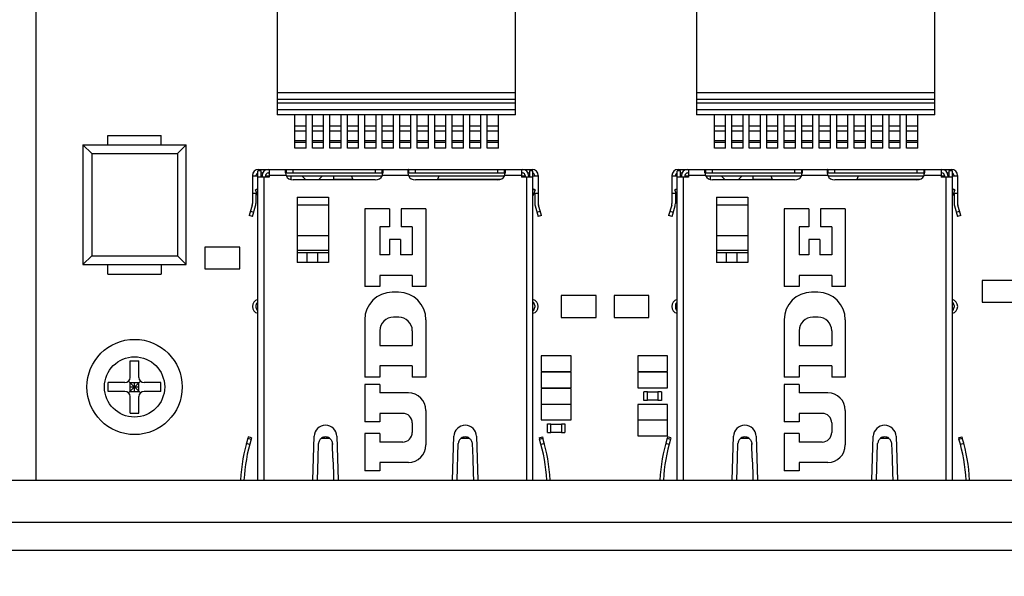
# Model space of a CAD drawing. Header units: millimetres. Extents: x 0 to 559, y 0 to 432.
# Tile 5 of 15: x 233 to 289, y 147 to 179. Entities that reach past the tile are written whole.
import ezdxf
from ezdxf.enums import TextEntityAlignment as Align

# ---------------------------------------------------------------- set-up
doc = ezdxf.new("R2010")
doc.units = ezdxf.units.MM
doc.header["$LTSCALE"] = 30.734
doc.layers.get('0').update_dxf_attribs({"linetype": 'CONTINUOUS'})
doc.layers.add('00_COMPONENTS', color=7, linetype='CONTINUOUS')
doc.layers.add('51__DRAFT_DIMS', color=7, linetype='CONTINUOUS')
doc.styles.get("Standard").update_dxf_attribs({"font": 'simfang.ttf'})
doc.dimstyles.new('DIMSTYLE_2', dxfattribs={"dimtxt": 3, "dimasz": 3, "dimexe": 2.5, "dimexo": 0.5, "dimgap": 0.75, "dimtad": 1, "dimdsep": 46, "dimtxsty": 'STANDARD', "dimblk": '_FILLED', "dimblk1": '_FILLED', "dimblk2": '_FILLED', "dimcen": 0.09, "dimclrt": 3, "dimazin": 2, "dimtp": 0.3, "dimtm": 0.3, "dimtfac": 1, "dimtofl": 0, "dimtmove": 0, "dimatfit": 3, "dimldrblk": '_FILLED', "dimfxl": 1, "dimtolj": 1, "dimarcsym": 0})
doc.dimstyles.new('DIMSTYLE_3', dxfattribs={"dimtxt": 3, "dimasz": 3, "dimexe": 2.5, "dimexo": 0.5, "dimgap": 0.75, "dimtad": 1, "dimdsep": 46, "dimtxsty": 'STANDARD', "dimblk": '_FILLED', "dimblk1": '_FILLED', "dimblk2": '_FILLED', "dimcen": 0.09, "dimclrt": 3, "dimazin": 2, "dimtp": 0.5, "dimtm": 0.5, "dimtfac": 1, "dimtofl": 0, "dimtmove": 0, "dimatfit": 3, "dimldrblk": '_FILLED', "dimfxl": 1, "dimtolj": 1, "dimarcsym": 0})

# ---------------------------------------------------------------- blocks, each defined once
blk = doc.blocks.new('_FILLED')
at = {"color": 0, "linetype": 'BYBLOCK'}
blk.add_solid([(0, 0), (-1, 0.167), (-1, -0.167)], dxfattribs=at)
blk = doc.blocks.new('*D3')
at = {"layer": '51__DRAFT_DIMS', "color": 4}
for p, q in [((289.635, 297.789), (345.729, 297.789)), ((343.229, 297.789), (343.229, 217.299)), ((343.229, 136.809), (343.229, 217.299)), ((198.025, 136.809), (345.729, 136.809))]:
    blk.add_line(p, q, dxfattribs=at)
at = {"layer": '51__DRAFT_DIMS', "color": 4, "xscale": 3, "yscale": 3, "zscale": 3}
for p, rotation in [((343.229, 297.789), 90), ((343.229, 136.809), 270)]:
    blk.add_blockref('_FILLED', p, dxfattribs=dict(at, rotation=rotation))
at = {"layer": '51__DRAFT_DIMS', "color": 3}
blk.add_text('160.98', height=3, rotation=90, dxfattribs=at).set_placement((342.479, 217.299), align=Align.CENTER)
blk = doc.blocks.new('*D4')
at = {"layer": '51__DRAFT_DIMS', "color": 4}
for p, q in [((302.385, 195.134), (302.385, 125.917)), ((197.525, 136.809), (197.525, 125.917)), ((197.525, 128.417), (249.955, 128.417)), ((302.385, 128.417), (249.955, 128.417))]:
    blk.add_line(p, q, dxfattribs=at)
at = {"layer": '51__DRAFT_DIMS', "color": 4, "xscale": 3, "yscale": 3, "zscale": 3, "rotation": 180}
blk.add_blockref('_FILLED', (197.525, 128.417), dxfattribs=at)
at = {"layer": '51__DRAFT_DIMS', "color": 4, "xscale": 3, "yscale": 3, "zscale": 3}
blk.add_blockref('_FILLED', (302.385, 128.417), dxfattribs=at)
at = {"layer": '51__DRAFT_DIMS', "color": 3}
blk.add_text('104.86', height=3, dxfattribs=at).set_placement((249.955, 129.167), align=Align.CENTER)
blk = doc.blocks.new('*D5')
at = {"layer": '51__DRAFT_DIMS', "color": 4}
for p, q in [((317.54, 148.096), (317.54, 115.747)), ((197.525, 136.809), (197.525, 115.747)), ((197.525, 118.247), (257.532, 118.247)), ((317.54, 118.247), (257.532, 118.247))]:
    blk.add_line(p, q, dxfattribs=at)
at = {"layer": '51__DRAFT_DIMS', "color": 4, "xscale": 3, "yscale": 3, "zscale": 3, "rotation": 180}
blk.add_blockref('_FILLED', (197.525, 118.247), dxfattribs=at)
at = {"layer": '51__DRAFT_DIMS', "color": 4, "xscale": 3, "yscale": 3, "zscale": 3}
blk.add_blockref('_FILLED', (317.54, 118.247), dxfattribs=at)
at = {"layer": '51__DRAFT_DIMS', "color": 3}
blk.add_text('120.02', height=3, dxfattribs=at).set_placement((257.532, 118.997), align=Align.CENTER)

msp = doc.modelspace()

# ---------------------------------------------------------------- linework, layer by layer
at = {"layer": '00_COMPONENTS', "color": 7}
for p, q in [((233.485, 186.347), (233.485, 152.239)), ((247.294, 185.381), (247.294, 173.141)), ((260.934, 173.141), (260.934, 185.381)), ((271.295, 185.381), (271.295, 173.141)), ((284.935, 173.141), (284.935, 185.381)), ((260.934, 174.023), (247.294, 174.023)), ((284.935, 174.023), (271.295, 174.023)), ((260.934, 173.141), (247.294, 173.141)), ((248.314, 171.236), (248.314, 173.141)), ((248.954, 171.236), (248.954, 173.141)), ((249.314, 171.236), (249.314, 173.141)), ((249.954, 171.236), (249.954, 173.141)), ((250.314, 171.236), (250.314, 173.141)), ((250.954, 171.236), (250.954, 173.141)), ((251.314, 171.236), (251.314, 173.141)), ((251.954, 171.236), (251.954, 173.141)), ((252.314, 171.236), (252.314, 173.141)), ((252.954, 171.236), (252.954, 173.141)), ((253.314, 171.236), (253.314, 173.141)), ((253.954, 171.236), (253.954, 173.141)), ((254.314, 171.236), (254.314, 173.141)), ((254.954, 171.236), (254.954, 173.141)), ((255.314, 171.236), (255.314, 173.141)), ((255.954, 171.236), (255.954, 173.141)), ((256.314, 171.236), (256.314, 173.141)), ((256.954, 171.236), (256.954, 173.141)), ((257.314, 171.236), (257.314, 173.141)), ((257.954, 171.236), (257.954, 173.141)), ((258.314, 171.236), (258.314, 173.141)), ((258.954, 171.236), (258.954, 173.141)), ((259.314, 171.236), (259.314, 173.141)), ((259.954, 171.236), (259.954, 173.141)), ((284.935, 173.141), (271.295, 173.141)), ((272.315, 171.236), (272.315, 173.141)), ((272.955, 171.236), (272.955, 173.141)), ((273.315, 171.236), (273.315, 173.141)), ((273.955, 171.236), (273.955, 173.141)), ((274.315, 171.236), (274.315, 173.141)), ((274.955, 171.236), (274.955, 173.141)), ((275.315, 171.236), (275.315, 173.141)), ((275.955, 171.236), (275.955, 173.141)), ((276.315, 171.236), (276.315, 173.141)), ((276.955, 171.236), (276.955, 173.141)), ((277.315, 171.236), (277.315, 173.141)), ((277.955, 171.236), (277.955, 173.141)), ((278.315, 171.236), (278.315, 173.141)), ((278.955, 171.236), (278.955, 173.141)), ((279.315, 171.236), (279.315, 173.141)), ((279.955, 171.236), (279.955, 173.141)), ((280.315, 171.236), (280.315, 173.141)), ((280.955, 171.236), (280.955, 173.141)), ((281.315, 171.236), (281.315, 173.141)), ((281.955, 171.236), (281.955, 173.141)), ((282.315, 171.236), (282.315, 173.141)), ((282.955, 171.236), (282.955, 173.141)), ((283.315, 171.236), (283.315, 173.141)), ((283.955, 171.236), (283.955, 173.141)), ((237.61, 171.969), (240.66, 171.969)), ((237.61, 171.426), (237.61, 171.969)), ((240.66, 171.426), (240.66, 171.969)), ((236.182, 171.426), (242.087, 171.426)), ((236.682, 170.926), (236.182, 171.426)), ((236.182, 171.426), (236.182, 164.571)), ((241.587, 170.926), (242.087, 171.426)), ((242.087, 164.571), (242.087, 171.426)), ((236.682, 170.926), (241.587, 170.926)), ((236.682, 170.926), (236.682, 165.071)), ((241.587, 170.926), (241.587, 165.071)), ((248.954, 171.236), (248.314, 171.236)), ((249.954, 171.236), (249.314, 171.236)), ((250.954, 171.236), (250.314, 171.236)), ((251.954, 171.236), (251.314, 171.236)), ((252.954, 171.236), (252.314, 171.236)), ((253.954, 171.236), (253.314, 171.236)), ((254.954, 171.236), (254.314, 171.236)), ((255.954, 171.236), (255.314, 171.236)), ((256.954, 171.236), (256.314, 171.236)), ((257.954, 171.236), (257.314, 171.236)), ((258.954, 171.236), (258.314, 171.236)), ((259.954, 171.236), (259.314, 171.236)), ((272.955, 171.236), (272.315, 171.236)), ((273.955, 171.236), (273.315, 171.236)), ((274.955, 171.236), (274.315, 171.236)), ((275.955, 171.236), (275.315, 171.236)), ((276.955, 171.236), (276.315, 171.236)), ((277.955, 171.236), (277.315, 171.236)), ((278.955, 171.236), (278.315, 171.236)), ((279.955, 171.236), (279.315, 171.236)), ((280.955, 171.236), (280.315, 171.236)), ((281.955, 171.236), (281.315, 171.236)), ((282.955, 171.236), (282.315, 171.236)), ((283.955, 171.236), (283.315, 171.236)), ((245.885, 169.669), (245.885, 168.066)), ((246.185, 169.64), (245.885, 169.64)), ((246.085, 169.669), (246.085, 169.64)), ((246.385, 169.93), (246.185, 169.93)), ((246.185, 152.239), (246.185, 169.93)), ((246.235, 170.019), (261.885, 170.019)), ((246.385, 169.57), (246.385, 169.93)), ((246.385, 169.819), (246.469, 169.819)), ((246.435, 169.64), (246.385, 169.64)), ((246.435, 169.669), (246.435, 169.57)), ((246.635, 169.669), (246.635, 169.57)), ((246.835, 169.64), (246.635, 169.64)), ((246.785, 169.819), (246.835, 169.819)), ((246.835, 170.019), (246.835, 169.57)), ((247.805, 170.019), (247.805, 169.819)), ((247.805, 169.819), (253.314, 169.819)), ((247.817, 169.645), (253.302, 169.645)), ((248.075, 169.645), (248.075, 169.435)), ((248.93, 169.415), (248.7, 169.645)), ((249.9, 169.645), (249.67, 169.415)), ((250.525, 169.645), (250.525, 169.415)), ((251.646, 169.415), (251.56, 169.645)), ((253.314, 169.819), (253.314, 170.019)), ((254.805, 170.019), (254.805, 169.819)), ((254.805, 169.819), (260.314, 169.819)), ((254.817, 169.645), (260.302, 169.645)), ((256.473, 169.415), (256.56, 169.645)), ((260.314, 169.819), (260.314, 170.019)), ((261.285, 170.019), (261.285, 169.57)), ((261.285, 169.819), (261.335, 169.819)), ((261.285, 169.645), (261.345, 169.645)), ((261.485, 169.64), (261.285, 169.64)), ((261.345, 169.645), (261.345, 169.64)), ((261.485, 169.669), (261.485, 169.57)), ((261.651, 169.819), (261.735, 169.819)), ((261.685, 169.669), (261.685, 169.57)), ((261.735, 169.64), (261.685, 169.64)), ((261.935, 169.93), (261.735, 169.93)), ((261.735, 169.93), (261.735, 169.57)), ((261.935, 152.239), (261.935, 169.93)), ((262.235, 169.64), (261.935, 169.64)), ((262.035, 169.669), (262.035, 169.64)), ((262.235, 169.669), (262.235, 168.066)), ((269.885, 169.669), (269.885, 168.066)), ((270.185, 169.64), (269.885, 169.64)), ((270.085, 169.669), (270.085, 169.64)), ((270.385, 169.93), (270.185, 169.93)), ((270.185, 152.239), (270.185, 169.93)), ((270.235, 170.019), (285.885, 170.019)), ((270.385, 169.57), (270.385, 169.93)), ((270.385, 169.819), (270.469, 169.819)), ((270.435, 169.64), (270.385, 169.64)), ((270.435, 169.669), (270.435, 169.57)), ((270.635, 169.669), (270.635, 169.57)), ((270.835, 169.64), (270.635, 169.64)), ((270.785, 169.819), (270.835, 169.819)), ((270.835, 170.019), (270.835, 169.57)), ((271.806, 170.019), (271.806, 169.819)), ((271.806, 169.819), (277.314, 169.819)), ((271.817, 169.645), (277.302, 169.645)), ((272.075, 169.645), (272.075, 169.435)), ((272.93, 169.415), (272.7, 169.645)), ((273.9, 169.645), (273.67, 169.415)), ((274.525, 169.645), (274.525, 169.415)), ((275.646, 169.415), (275.56, 169.645)), ((277.314, 169.819), (277.314, 170.019)), ((278.806, 170.019), (278.806, 169.819)), ((278.806, 169.819), (284.314, 169.819)), ((278.817, 169.645), (284.302, 169.645)), ((280.474, 169.415), (280.56, 169.645)), ((284.314, 169.819), (284.314, 170.019)), ((285.285, 170.019), (285.285, 169.57)), ((285.285, 169.819), (285.335, 169.819)), ((285.285, 169.645), (285.345, 169.645)), ((285.485, 169.64), (285.285, 169.64)), ((285.345, 169.645), (285.345, 169.64)), ((285.485, 169.669), (285.485, 169.57)), ((285.651, 169.819), (285.735, 169.819)), ((285.685, 169.669), (285.685, 169.57)), ((285.735, 169.64), (285.685, 169.64)), ((285.935, 169.93), (285.735, 169.93)), ((285.735, 169.93), (285.735, 169.57)), ((285.935, 152.239), (285.935, 169.93)), ((286.235, 169.64), (285.935, 169.64)), ((286.035, 169.669), (286.035, 169.64)), ((286.235, 169.669), (286.235, 168.066)), ((246.835, 169.57), (246.185, 169.57)), ((248.075, 169.445), (248.048, 169.445)), ((252.91, 169.415), (248.21, 169.415)), ((251.635, 169.445), (250.525, 169.445)), ((259.91, 169.415), (255.21, 169.415)), ((260.071, 169.445), (256.485, 169.445)), ((261.935, 169.57), (261.285, 169.57)), ((270.835, 169.57), (270.185, 169.57)), ((272.075, 169.445), (272.049, 169.445)), ((276.91, 169.415), (272.21, 169.415)), ((275.635, 169.445), (274.525, 169.445)), ((283.91, 169.415), (279.21, 169.415)), ((284.071, 169.445), (280.485, 169.445)), ((285.935, 169.57), (285.285, 169.57)), ((246.131, 168.64), (245.885, 168.64)), ((246.185, 168.899), (246.049, 168.845)), ((246.185, 168.867), (246.049, 168.845)), ((246.185, 168.506), (246.049, 168.845)), ((246.085, 168.64), (246.085, 168.066)), ((262.07, 168.845), (261.935, 168.899)), ((261.935, 168.867), (262.07, 168.845)), ((262.07, 168.845), (261.935, 168.506)), ((262.235, 168.64), (261.988, 168.64)), ((262.035, 168.64), (262.035, 168.066)), ((270.132, 168.64), (269.885, 168.64)), ((270.185, 168.899), (270.049, 168.845)), ((270.185, 168.867), (270.049, 168.845)), ((270.185, 168.506), (270.049, 168.845)), ((270.085, 168.64), (270.085, 168.066)), ((286.071, 168.845), (285.935, 168.899)), ((285.935, 168.867), (286.071, 168.845)), ((286.071, 168.845), (285.935, 168.506)), ((286.235, 168.64), (285.988, 168.64)), ((286.035, 168.64), (286.035, 168.066)), ((245.873, 167.982), (245.7, 167.383)), ((245.892, 167.328), (246.065, 167.927)), ((248.435, 168.423), (248.435, 164.69)), ((250.235, 168.423), (250.235, 164.69)), ((262.054, 167.927), (262.228, 167.328)), ((262.42, 167.383), (262.247, 167.982)), ((269.873, 167.982), (269.7, 167.383)), ((269.892, 167.328), (270.065, 167.927)), ((272.435, 168.423), (272.435, 164.69)), ((274.235, 168.423), (274.235, 164.69)), ((286.055, 167.927), (286.228, 167.328)), ((286.42, 167.383), (286.247, 167.982)), ((245.892, 167.328), (245.7, 167.383)), ((253.73, 167.77), (252.31, 167.77)), ((252.31, 167.77), (252.31, 163.31)), ((253.73, 167.77), (253.73, 166.725)), ((255.81, 167.77), (254.39, 167.77)), ((254.39, 167.77), (254.39, 166.725)), ((255.81, 167.77), (255.81, 163.31)), ((262.42, 167.383), (262.228, 167.328)), ((269.892, 167.328), (269.7, 167.383)), ((277.73, 167.77), (276.31, 167.77)), ((276.31, 167.77), (276.31, 163.31)), ((277.73, 167.77), (277.73, 166.725)), ((279.81, 167.77), (278.39, 167.77)), ((278.39, 167.77), (278.39, 166.725)), ((279.81, 167.77), (279.81, 163.31)), ((286.42, 167.383), (286.228, 167.328)), ((253.73, 166.725), (253.17, 166.725)), ((253.17, 166.725), (253.17, 165.13)), ((255.03, 166.725), (254.39, 166.725)), ((255.03, 166.725), (255.03, 165.13)), ((277.73, 166.725), (277.17, 166.725)), ((277.17, 166.725), (277.17, 165.13)), ((279.03, 166.725), (278.39, 166.725)), ((279.03, 166.725), (279.03, 165.13)), ((254.35, 166.01), (253.73, 166.01)), ((253.73, 166.01), (253.73, 165.13)), ((254.35, 166.01), (254.35, 165.13)), ((278.35, 166.01), (277.73, 166.01)), ((277.73, 166.01), (277.73, 165.13)), ((278.35, 166.01), (278.35, 165.13)), ((245.151, 165.578), (243.151, 165.578)), ((243.151, 165.578), (243.151, 164.328)), ((245.151, 164.328), (245.151, 165.578)), ((248.435, 165.39), (250.235, 165.39)), ((248.435, 165.256), (250.235, 165.256)), ((249, 165.256), (249, 164.69)), ((249.6, 165.256), (249.6, 164.69)), ((253.73, 165.13), (253.17, 165.13)), ((255.03, 165.13), (254.35, 165.13)), ((272.435, 165.39), (274.235, 165.39)), ((272.435, 165.256), (274.235, 165.256)), ((273, 165.256), (273, 164.69)), ((273.6, 165.256), (273.6, 164.69)), ((277.73, 165.13), (277.17, 165.13)), ((279.03, 165.13), (278.35, 165.13)), ((236.682, 165.071), (236.182, 164.571)), ((236.182, 164.571), (242.087, 164.571)), ((236.682, 165.071), (241.587, 165.071)), ((237.61, 164.029), (237.61, 164.571)), ((240.66, 164.571), (240.66, 164.029)), ((242.087, 164.571), (241.587, 165.071)), ((250.235, 164.69), (248.435, 164.69)), ((274.235, 164.69), (272.435, 164.69)), ((237.61, 164.029), (240.66, 164.029)), ((243.151, 164.328), (245.151, 164.328)), ((255.03, 163.95), (253.17, 163.95)), ((253.17, 163.95), (253.17, 163.31)), ((255.03, 163.95), (255.03, 163.31)), ((279.03, 163.95), (277.17, 163.95)), ((277.17, 163.95), (277.17, 163.31)), ((279.03, 163.95), (279.03, 163.31)), ((289.64, 163.668), (287.64, 163.668)), ((287.64, 163.668), (287.64, 162.418)), ((253.17, 163.31), (252.31, 163.31)), ((254.24, 162.99), (253.88, 162.99)), ((255.81, 163.31), (255.03, 163.31)), ((277.17, 163.31), (276.31, 163.31)), ((278.24, 162.99), (277.88, 162.99)), ((279.81, 163.31), (279.03, 163.31)), ((265.547, 162.803), (263.547, 162.803)), ((263.547, 162.803), (263.547, 161.553)), ((265.547, 161.553), (265.547, 162.803)), ((268.573, 162.803), (266.573, 162.803)), ((266.573, 162.803), (266.573, 161.553)), ((268.573, 161.553), (268.573, 162.803)), ((287.64, 162.418), (289.64, 162.418)), ((246.085, 162.23), (246.085, 162.13)), ((262.035, 162.23), (262.035, 162.13)), ((270.085, 162.23), (270.085, 162.13)), ((286.035, 162.23), (286.035, 162.13)), ((252.31, 161.42), (252.31, 158.13)), ((254.25, 161.57), (253.95, 161.57)), ((255.81, 161.42), (255.81, 158.13)), ((263.547, 161.553), (265.547, 161.553)), ((266.573, 161.553), (268.573, 161.553)), ((276.31, 161.42), (276.31, 158.13)), ((278.25, 161.57), (277.95, 161.57)), ((279.81, 161.42), (279.81, 158.13)), ((253.17, 160.79), (253.17, 159.95)), ((255.03, 160.79), (255.03, 159.95)), ((277.17, 160.79), (277.17, 159.95)), ((279.03, 160.79), (279.03, 159.95)), ((253.17, 159.95), (255.03, 159.95)), ((277.17, 159.95), (279.03, 159.95)), ((238.885, 159.069), (239.385, 159.069)), ((238.885, 158.119), (238.885, 159.069)), ((239.385, 158.119), (239.385, 159.069)), ((264.113, 159.347), (262.411, 159.347)), ((262.411, 159.347), (262.411, 158.458)), ((264.113, 158.458), (264.113, 159.347)), ((269.637, 159.347), (267.935, 159.347)), ((267.935, 159.347), (267.935, 158.458)), ((269.637, 158.458), (269.637, 159.347)), ((255.03, 158.77), (253.17, 158.77)), ((253.17, 158.77), (253.17, 158.13)), ((255.03, 158.77), (255.03, 158.13)), ((262.411, 158.458), (264.113, 158.458)), ((264.113, 158.415), (262.411, 158.415)), ((262.411, 158.415), (262.411, 157.526)), ((264.113, 157.526), (264.113, 158.415)), ((267.935, 158.458), (269.637, 158.458)), ((269.637, 158.415), (267.935, 158.415)), ((267.935, 158.415), (267.935, 157.526)), ((269.637, 157.526), (269.637, 158.415)), ((279.03, 158.77), (277.17, 158.77)), ((277.17, 158.77), (277.17, 158.13)), ((279.03, 158.77), (279.03, 158.13)), ((238.585, 157.819), (237.635, 157.819)), ((237.635, 157.319), (237.635, 157.819)), ((238.797, 157.907), (239.473, 157.232)), ((238.797, 157.232), (239.473, 157.907)), ((238.885, 157.819), (239.385, 157.819)), ((238.885, 157.319), (238.885, 157.819)), ((239.135, 157.319), (239.135, 157.819)), ((239.385, 157.319), (239.385, 157.819)), ((240.635, 157.819), (239.685, 157.819)), ((240.635, 157.319), (240.635, 157.819)), ((253.17, 158.13), (252.31, 158.13)), ((255.81, 158.13), (255.03, 158.13)), ((277.17, 158.13), (276.31, 158.13)), ((279.81, 158.13), (279.03, 158.13)), ((238.585, 157.319), (237.635, 157.319)), ((238.885, 157.569), (239.385, 157.569)), ((238.885, 157.319), (239.385, 157.319)), ((240.635, 157.319), (239.685, 157.319)), ((253.17, 157.71), (252.31, 157.71)), ((252.31, 157.71), (252.31, 155.58)), ((253.17, 157.71), (253.17, 157.23)), ((254.81, 157.23), (253.17, 157.23)), ((262.411, 157.526), (264.113, 157.526)), ((264.113, 157.483), (262.411, 157.483)), ((262.411, 157.483), (262.411, 156.594)), ((264.113, 156.594), (264.113, 157.483)), ((267.935, 157.526), (269.637, 157.526)), ((268.485, 157.288), (268.285, 157.288)), ((268.285, 156.788), (268.285, 157.288)), ((268.485, 156.788), (268.485, 157.288)), ((269.085, 157.268), (268.485, 157.268)), ((269.285, 157.288), (269.085, 157.288)), ((269.085, 157.288), (269.085, 156.788)), ((269.285, 157.288), (269.285, 156.788)), ((277.17, 157.71), (276.31, 157.71)), ((276.31, 157.71), (276.31, 155.58)), ((277.17, 157.71), (277.17, 157.23)), ((278.81, 157.23), (277.17, 157.23)), ((238.885, 156.069), (238.885, 157.019)), ((239.385, 156.069), (239.385, 157.019)), ((268.485, 156.788), (268.285, 156.788)), ((269.085, 156.808), (268.485, 156.808)), ((269.285, 156.788), (269.085, 156.788)), ((255.81, 156.23), (255.81, 154.25)), ((262.411, 156.594), (264.113, 156.594)), ((264.113, 156.571), (262.411, 156.571)), ((262.411, 156.571), (262.411, 155.682)), ((264.113, 155.682), (264.113, 156.571)), ((269.637, 156.571), (267.935, 156.571)), ((267.935, 156.571), (267.935, 155.682)), ((269.637, 155.682), (269.637, 156.571)), ((279.81, 156.23), (279.81, 154.25)), ((238.885, 156.069), (239.385, 156.069)), ((253.17, 155.58), (252.31, 155.58)), ((254.48, 156.06), (253.17, 156.06)), ((253.17, 156.06), (253.17, 155.58)), ((262.411, 155.682), (264.113, 155.682)), ((267.935, 155.682), (269.637, 155.682)), ((269.637, 155.661), (267.935, 155.661)), ((267.935, 155.661), (267.935, 154.772)), ((269.637, 154.772), (269.637, 155.661)), ((277.17, 155.58), (276.31, 155.58)), ((278.48, 156.06), (277.17, 156.06)), ((277.17, 156.06), (277.17, 155.58)), ((255.03, 155.51), (255.03, 154.97)), ((262.764, 155.467), (262.964, 155.467)), ((262.764, 154.967), (262.764, 155.467)), ((262.764, 154.967), (262.964, 154.967)), ((262.964, 154.967), (262.964, 155.467)), ((262.964, 155.447), (263.564, 155.447)), ((262.964, 154.987), (263.564, 154.987)), ((263.564, 155.467), (263.764, 155.467)), ((263.564, 155.467), (263.564, 154.967)), ((263.564, 154.967), (263.764, 154.967)), ((263.764, 155.467), (263.764, 154.967)), ((279.03, 155.51), (279.03, 154.97)), ((245.641, 154.709), (245.619, 154.64)), ((245.619, 154.64), (245.811, 154.581)), ((245.832, 154.651), (245.641, 154.709)), ((245.832, 154.651), (245.811, 154.581)), ((249.333, 152.239), (249.41, 154.749)), ((250.71, 154.749), (250.786, 152.239)), ((253.17, 154.9), (252.31, 154.9)), ((252.31, 154.9), (252.31, 152.77)), ((253.17, 154.9), (253.17, 154.42)), ((254.48, 154.42), (253.17, 154.42)), ((257.333, 152.239), (257.41, 154.749)), ((258.71, 154.749), (258.786, 152.239)), ((262.288, 154.651), (262.479, 154.709)), ((262.288, 154.651), (262.309, 154.581)), ((262.309, 154.581), (262.5, 154.64)), ((262.479, 154.709), (262.5, 154.64)), ((267.935, 154.772), (269.637, 154.772)), ((269.641, 154.709), (269.62, 154.64)), ((269.62, 154.64), (269.811, 154.581)), ((269.832, 154.651), (269.641, 154.709)), ((269.832, 154.651), (269.811, 154.581)), ((273.333, 152.239), (273.41, 154.749)), ((274.71, 154.749), (274.787, 152.239)), ((277.17, 154.9), (276.31, 154.9)), ((276.31, 154.9), (276.31, 152.77)), ((277.17, 154.9), (277.17, 154.42)), ((278.48, 154.42), (277.17, 154.42)), ((281.333, 152.239), (281.41, 154.749)), ((282.71, 154.749), (282.787, 152.239)), ((286.288, 154.651), (286.479, 154.709)), ((286.288, 154.651), (286.309, 154.581)), ((286.309, 154.581), (286.5, 154.64)), ((286.479, 154.709), (286.5, 154.64)), ((245.724, 154.282), (245.531, 154.334)), ((249.634, 153.49), (249.66, 154.334)), ((249.658, 154.282), (249.66, 154.328)), ((250.46, 154.334), (250.46, 154.327)), ((250.46, 154.334), (250.46, 154.327)), ((250.461, 154.282), (250.46, 154.334)), ((250.46, 154.327), (250.461, 154.282)), ((250.486, 153.488), (250.461, 154.282)), ((257.596, 152.239), (257.66, 154.334)), ((258.46, 154.334), (258.46, 154.327)), ((258.46, 154.334), (258.46, 154.327)), ((258.46, 154.327), (258.46, 154.334)), ((258.46, 154.327), (258.486, 153.488)), ((262.588, 154.334), (262.395, 154.282)), ((269.725, 154.282), (269.532, 154.334)), ((273.634, 153.49), (273.66, 154.334)), ((273.658, 154.282), (273.66, 154.328)), ((274.46, 154.334), (274.46, 154.327)), ((274.46, 154.334), (274.46, 154.327)), ((274.462, 154.282), (274.46, 154.334)), ((274.46, 154.327), (274.462, 154.282)), ((274.486, 153.488), (274.462, 154.282)), ((281.596, 152.239), (281.66, 154.334)), ((282.46, 154.334), (282.46, 154.327)), ((282.46, 154.334), (282.46, 154.327)), ((282.46, 154.327), (282.46, 154.334)), ((282.46, 154.327), (282.486, 153.488)), ((286.588, 154.334), (286.395, 154.282)), ((249.596, 152.239), (249.634, 153.49)), ((250.486, 153.488), (250.512, 152.639)), ((258.486, 153.488), (258.512, 152.639)), ((273.596, 152.239), (273.634, 153.49)), ((274.486, 153.488), (274.512, 152.639)), ((282.486, 153.488), (282.512, 152.639)), ((253.17, 152.77), (252.31, 152.77)), ((254.81, 153.25), (253.17, 153.25)), ((253.17, 153.25), (253.17, 152.77)), ((277.17, 152.77), (276.31, 152.77)), ((278.81, 153.25), (277.17, 153.25)), ((277.17, 153.25), (277.17, 152.77)), ((203.972, 152.239), (297.158, 152.239)), ((250.512, 152.639), (250.524, 152.239)), ((258.512, 152.639), (258.524, 152.239)), ((274.512, 152.639), (274.524, 152.239)), ((282.512, 152.639), (282.524, 152.239)), ((197.725, 148.239), (298.444, 148.239))]:
    msp.add_line(p, q, dxfattribs=at)
at = {"layer": '00_COMPONENTS', "color": 4}
for p, q in [((247.294, 174.423), (260.934, 174.423)), ((271.295, 174.423), (284.935, 174.423)), ((247.294, 173.823), (260.934, 173.823)), ((271.295, 173.823), (284.935, 173.823)), ((247.294, 173.441), (260.934, 173.441)), ((271.295, 173.441), (284.935, 173.441)), ((248.314, 172.507), (248.954, 172.507)), ((249.314, 172.507), (249.954, 172.507)), ((250.314, 172.507), (250.954, 172.507)), ((251.314, 172.507), (251.954, 172.507)), ((252.314, 172.507), (252.954, 172.507)), ((253.314, 172.507), (253.954, 172.507)), ((254.314, 172.507), (254.954, 172.507)), ((255.314, 172.507), (255.954, 172.507)), ((256.314, 172.507), (256.954, 172.507)), ((257.314, 172.507), (257.954, 172.507)), ((258.314, 172.507), (258.954, 172.507)), ((259.314, 172.507), (259.954, 172.507)), ((272.315, 172.507), (272.955, 172.507)), ((273.315, 172.507), (273.955, 172.507)), ((274.315, 172.507), (274.955, 172.507)), ((275.315, 172.507), (275.955, 172.507)), ((276.315, 172.507), (276.955, 172.507)), ((277.315, 172.507), (277.955, 172.507)), ((278.315, 172.507), (278.955, 172.507)), ((279.315, 172.507), (279.955, 172.507)), ((280.315, 172.507), (280.955, 172.507)), ((281.315, 172.507), (281.955, 172.507)), ((282.315, 172.507), (282.955, 172.507)), ((283.315, 172.507), (283.955, 172.507)), ((248.954, 172.21), (248.314, 172.21)), ((249.954, 172.21), (249.314, 172.21)), ((250.954, 172.21), (250.314, 172.21)), ((251.954, 172.21), (251.314, 172.21)), ((252.954, 172.21), (252.314, 172.21)), ((253.954, 172.21), (253.314, 172.21)), ((254.954, 172.21), (254.314, 172.21)), ((255.954, 172.21), (255.314, 172.21)), ((256.954, 172.21), (256.314, 172.21)), ((257.954, 172.21), (257.314, 172.21)), ((258.954, 172.21), (258.314, 172.21)), ((259.954, 172.21), (259.314, 172.21)), ((272.955, 172.21), (272.315, 172.21)), ((273.955, 172.21), (273.315, 172.21)), ((274.955, 172.21), (274.315, 172.21)), ((275.955, 172.21), (275.315, 172.21)), ((276.955, 172.21), (276.315, 172.21)), ((277.955, 172.21), (277.315, 172.21)), ((278.955, 172.21), (278.315, 172.21)), ((279.955, 172.21), (279.315, 172.21)), ((280.955, 172.21), (280.315, 172.21)), ((281.955, 172.21), (281.315, 172.21)), ((282.955, 172.21), (282.315, 172.21)), ((283.955, 172.21), (283.315, 172.21)), ((248.954, 171.647), (248.314, 171.647)), ((248.314, 171.578), (248.954, 171.578)), ((249.954, 171.647), (249.314, 171.647)), ((249.314, 171.578), (249.954, 171.578)), ((250.954, 171.647), (250.314, 171.647)), ((250.314, 171.578), (250.954, 171.578)), ((251.954, 171.647), (251.314, 171.647)), ((251.314, 171.578), (251.954, 171.578)), ((252.954, 171.647), (252.314, 171.647)), ((252.314, 171.578), (252.954, 171.578)), ((253.954, 171.647), (253.314, 171.647)), ((253.314, 171.578), (253.954, 171.578)), ((254.954, 171.647), (254.314, 171.647)), ((254.314, 171.578), (254.954, 171.578)), ((255.954, 171.647), (255.314, 171.647)), ((255.314, 171.578), (255.954, 171.578)), ((256.954, 171.647), (256.314, 171.647)), ((256.314, 171.578), (256.954, 171.578)), ((257.954, 171.647), (257.314, 171.647)), ((257.314, 171.578), (257.954, 171.578)), ((258.954, 171.647), (258.314, 171.647)), ((258.314, 171.578), (258.954, 171.578)), ((259.954, 171.647), (259.314, 171.647)), ((259.314, 171.578), (259.954, 171.578)), ((272.955, 171.647), (272.315, 171.647)), ((272.315, 171.578), (272.955, 171.578)), ((273.955, 171.647), (273.315, 171.647)), ((273.315, 171.578), (273.955, 171.578)), ((274.955, 171.647), (274.315, 171.647)), ((274.315, 171.578), (274.955, 171.578)), ((275.955, 171.647), (275.315, 171.647)), ((275.315, 171.578), (275.955, 171.578)), ((276.955, 171.647), (276.315, 171.647)), ((276.315, 171.578), (276.955, 171.578)), ((277.955, 171.647), (277.315, 171.647)), ((277.315, 171.578), (277.955, 171.578)), ((278.955, 171.647), (278.315, 171.647)), ((278.315, 171.578), (278.955, 171.578)), ((279.955, 171.647), (279.315, 171.647)), ((279.315, 171.578), (279.955, 171.578)), ((280.955, 171.647), (280.315, 171.647)), ((280.315, 171.578), (280.955, 171.578)), ((281.955, 171.647), (281.315, 171.647)), ((281.315, 171.578), (281.955, 171.578)), ((282.955, 171.647), (282.315, 171.647)), ((282.315, 171.578), (282.955, 171.578)), ((283.955, 171.647), (283.315, 171.647)), ((283.315, 171.578), (283.955, 171.578)), ((247.804, 169.669), (246.835, 169.669)), ((248.21, 169.819), (248.21, 170.019)), ((252.91, 170.019), (252.91, 169.819)), ((254.804, 169.669), (253.315, 169.669)), ((255.21, 169.819), (255.21, 170.019)), ((259.91, 170.019), (259.91, 169.819)), ((261.285, 169.669), (260.315, 169.669)), ((271.804, 169.669), (270.835, 169.669)), ((272.21, 169.819), (272.21, 170.019)), ((276.91, 170.019), (276.91, 169.819)), ((278.804, 169.669), (277.315, 169.669)), ((279.21, 169.819), (279.21, 170.019)), ((283.91, 170.019), (283.91, 169.819)), ((285.285, 169.669), (284.315, 169.669)), ((246.535, 169.57), (246.535, 152.239)), ((261.585, 152.239), (261.585, 169.57)), ((270.535, 169.57), (270.535, 152.239)), ((285.585, 152.239), (285.585, 169.57)), ((248.435, 168.423), (250.235, 168.423)), ((250.235, 167.98), (248.435, 167.98)), ((272.435, 168.423), (274.235, 168.423)), ((274.235, 167.98), (272.435, 167.98)), ((245.769, 167.623), (245.961, 167.568)), ((262.158, 167.568), (262.35, 167.623)), ((269.769, 167.623), (269.961, 167.568)), ((286.158, 167.568), (286.351, 167.623)), ((250.235, 166.222), (248.435, 166.222)), ((274.235, 166.222), (272.435, 166.222)), ((249.829, 154.64), (250.29, 154.64)), ((257.829, 154.64), (258.29, 154.64)), ((273.83, 154.64), (274.29, 154.64)), ((281.83, 154.64), (282.29, 154.64)), ((203.472, 149.839), (297.658, 149.839))]:
    msp.add_line(p, q, dxfattribs=at)
at = {"layer": '00_COMPONENTS', "color": 7}
msp.add_circle((239.135, 157.569), 2.725, dxfattribs=at)
at = {"layer": '00_COMPONENTS', "color": 4}
msp.add_circle((239.135, 157.569), 1.725, dxfattribs=at)
at = {"layer": '00_COMPONENTS', "color": 7}
for centre, radius, start, end in [((246.235, 169.669), 0.35, 90, 180), ((246.235, 169.669), 0.15, 109.474, 180), ((246.785, 169.669), 0.35, 90, 180), ((246.785, 169.669), 0.15, 90, 180), ((248.94, 169.95), 1.169, 186.4185, 187.0557), ((249.066, 169.967), 1.297, 187.114, 193.2717), ((248.21, 169.865), 0.45, 205.6863, 270), ((252.91, 169.865), 0.45, 270, 334.3137), ((252.062, 169.966), 1.288, 346.7065, 352.9083), ((252.179, 169.95), 1.169, 352.9448, 353.5814), ((255.922, 169.948), 1.151, 186.4184, 187.0659), ((256.061, 169.966), 1.291, 187.103, 193.2859), ((255.21, 169.865), 0.45, 205.6863, 270), ((259.91, 169.865), 0.45, 270, 334.3137), ((259.062, 169.966), 1.288, 346.7064, 352.9087), ((259.179, 169.95), 1.169, 352.9452, 353.5814), ((261.335, 169.669), 0.35, 0, 90), ((261.335, 169.669), 0.15, 0, 90), ((261.885, 169.669), 0.35, 0, 90), ((261.885, 169.669), 0.15, 0, 70.526), ((270.235, 169.669), 0.35, 90, 180), ((270.235, 169.669), 0.15, 109.474, 180), ((270.785, 169.669), 0.35, 90, 180), ((270.785, 169.669), 0.15, 90, 180), ((272.94, 169.95), 1.169, 186.4185, 187.0557), ((273.067, 169.967), 1.297, 187.114, 193.2717), ((272.21, 169.865), 0.45, 205.6863, 270), ((276.91, 169.865), 0.45, 270, 334.3137), ((276.062, 169.966), 1.288, 346.7065, 352.9083), ((276.18, 169.95), 1.169, 352.9448, 353.5814), ((279.922, 169.948), 1.151, 186.4184, 187.0659), ((280.061, 169.966), 1.291, 187.103, 193.2859), ((279.21, 169.865), 0.45, 205.6863, 270), ((283.91, 169.865), 0.45, 270, 334.3137), ((283.062, 169.966), 1.288, 346.7064, 352.9087), ((283.18, 169.95), 1.169, 352.9452, 353.5814), ((285.335, 169.669), 0.35, 0, 90), ((285.335, 169.669), 0.15, 0, 90), ((285.885, 169.669), 0.35, 0, 90), ((285.885, 169.669), 0.15, 0, 70.526), ((245.585, 168.066), 0.3, 343.8775, 360), ((245.585, 168.066), 0.5, 343.8775, 360), ((262.535, 168.066), 0.5, 180, 196.1225), ((262.535, 168.066), 0.3, 180, 196.1225), ((269.585, 168.066), 0.3, 343.8775, 360), ((269.585, 168.066), 0.5, 343.8775, 360), ((286.535, 168.066), 0.5, 180, 196.1225), ((286.535, 168.066), 0.3, 180, 196.1225), ((253.88, 161.42), 1.57, 90, 180), ((254.24, 161.42), 1.57, 0, 90), ((277.88, 161.42), 1.57, 90, 180), ((278.24, 161.42), 1.57, 0, 90), ((246.285, 162.178), 0.406, 104.2552, 255.745), ((246.335, 162.23), 0.25, 126.8699, 180), ((261.835, 162.178), 0.406, 284.2552, 75.745), ((261.785, 162.23), 0.25, 0, 53.1301), ((270.285, 162.178), 0.406, 104.2552, 255.745), ((270.335, 162.23), 0.25, 126.8699, 180), ((285.835, 162.178), 0.406, 284.2552, 75.745), ((285.785, 162.23), 0.25, 0, 53.1301), ((246.335, 162.13), 0.25, 180, 233.1301), ((261.785, 162.13), 0.25, 306.8699, 360), ((270.335, 162.13), 0.25, 180, 233.1301), ((285.785, 162.13), 0.25, 306.8699, 360), ((253.95, 160.79), 0.78, 90, 180), ((254.25, 160.79), 0.78, 0, 90), ((277.95, 160.79), 0.78, 90, 180), ((278.25, 160.79), 0.78, 0, 90), ((238.585, 158.119), 0.3, 270, 360), ((239.685, 158.119), 0.3, 180, 270), ((238.585, 157.019), 0.3, 0, 90), ((239.685, 157.019), 0.3, 90, 180), ((254.81, 156.23), 1, 0, 90), ((278.81, 156.23), 1, 0, 90), ((254.48, 155.51), 0.55, 0, 90), ((278.48, 155.51), 0.55, 0, 90), ((250.06, 154.729), 0.65, 1.7504, 178.2496), ((254.48, 154.97), 0.55, 270, 360), ((258.06, 154.729), 0.65, 1.7504, 178.2496), ((274.06, 154.729), 0.65, 1.7504, 178.2496), ((278.48, 154.97), 0.55, 270, 360), ((282.06, 154.729), 0.65, 1.7504, 178.2496), ((255.185, 151.724), 10, 163.05, 177.0463), ((255.185, 151.724), 9.8, 163.05, 176.9859), ((252.934, 151.724), 9.8, 3.0141, 16.95), ((252.934, 151.724), 10, 2.9537, 16.95), ((279.185, 151.724), 10, 163.05, 177.0463), ((279.185, 151.724), 9.8, 163.05, 176.9859), ((276.935, 151.724), 9.8, 3.0141, 16.95), ((276.935, 151.724), 10, 2.9537, 16.95), ((254.81, 154.25), 1, 270, 360), ((278.81, 154.25), 1, 270, 360)]:
    msp.add_arc(centre, radius, start, end, dxfattribs=at)
for points, knots in [([(247.772, 169.915), (247.772, 169.93), (247.773, 169.951), (247.776, 169.977), (247.78, 169.992), (247.785, 170.004), (247.79, 170.013), (247.797, 170.018), (247.803, 170.019), (247.805, 170.019)], [0, 0, 0, 0, 0.380713, 0.536012, 0.667061, 0.774548, 0.861091, 0.932717, 1, 1, 1, 1]), ([(247.778, 169.819), (247.777, 169.828), (247.774, 169.86), (247.772, 169.892), (247.772, 169.915)], [0, 0, 0, 0, 0.271296, 1, 1, 1, 1]), ([(247.805, 169.819), (247.8, 169.819), (247.79, 169.818), (247.782, 169.811), (247.78, 169.807)], [0, 0, 0, 0, 0.509139, 1, 1, 1, 1]), ([(253.314, 170.019), (253.317, 170.019), (253.322, 170.018), (253.329, 170.013), (253.335, 170.004), (253.339, 169.992), (253.343, 169.977), (253.347, 169.951), (253.347, 169.93), (253.347, 169.915)], [0, 0, 0, 0, 0.067283, 0.13891, 0.225453, 0.332939, 0.463987, 0.619286, 1, 1, 1, 1]), ([(253.34, 169.807), (253.337, 169.811), (253.329, 169.818), (253.319, 169.819), (253.314, 169.819)], [0, 0, 0, 0, 0.490907, 1, 1, 1, 1]), ([(253.347, 169.915), (253.347, 169.908), (253.347, 169.876), (253.344, 169.844), (253.341, 169.819)], [0, 0, 0, 0, 0.227018, 1, 1, 1, 1]), ([(254.805, 170.019), (254.803, 170.019), (254.797, 170.018), (254.79, 170.013), (254.785, 170.004), (254.78, 169.992), (254.776, 169.977), (254.773, 169.951), (254.772, 169.93), (254.772, 169.915)], [0, 0, 0, 0, 0.067284, 0.138905, 0.225444, 0.332944, 0.463992, 0.619285, 1, 1, 1, 1]), ([(254.772, 169.915), (254.772, 169.908), (254.773, 169.876), (254.775, 169.844), (254.778, 169.819)], [0, 0, 0, 0, 0.227018, 1, 1, 1, 1]), ([(254.805, 169.819), (254.8, 169.819), (254.79, 169.818), (254.782, 169.811), (254.78, 169.807)], [0, 0, 0, 0, 0.509065, 1, 1, 1, 1]), ([(260.314, 170.019), (260.317, 170.019), (260.322, 170.018), (260.329, 170.013), (260.335, 170.004), (260.339, 169.992), (260.343, 169.977), (260.347, 169.951), (260.347, 169.93), (260.347, 169.915)], [0, 0, 0, 0, 0.067283, 0.13891, 0.225453, 0.332939, 0.463987, 0.619286, 1, 1, 1, 1]), ([(260.34, 169.807), (260.337, 169.811), (260.329, 169.818), (260.319, 169.819), (260.314, 169.819)], [0, 0, 0, 0, 0.490881, 1, 1, 1, 1]), ([(260.347, 169.915), (260.347, 169.908), (260.347, 169.876), (260.344, 169.844), (260.341, 169.819)], [0, 0, 0, 0, 0.227018, 1, 1, 1, 1]), ([(271.772, 169.915), (271.772, 169.93), (271.773, 169.951), (271.777, 169.977), (271.78, 169.992), (271.785, 170.004), (271.79, 170.013), (271.797, 170.018), (271.803, 170.019), (271.806, 170.019)], [0, 0, 0, 0, 0.380713, 0.536012, 0.667061, 0.774548, 0.861091, 0.932717, 1, 1, 1, 1]), ([(271.778, 169.819), (271.777, 169.828), (271.774, 169.86), (271.772, 169.892), (271.772, 169.915)], [0, 0, 0, 0, 0.271296, 1, 1, 1, 1]), ([(271.806, 169.819), (271.801, 169.819), (271.79, 169.818), (271.782, 169.811), (271.78, 169.807)], [0, 0, 0, 0, 0.509139, 1, 1, 1, 1]), ([(277.314, 170.019), (277.317, 170.019), (277.322, 170.018), (277.329, 170.013), (277.335, 170.004), (277.34, 169.992), (277.343, 169.977), (277.347, 169.951), (277.348, 169.93), (277.348, 169.915)], [0, 0, 0, 0, 0.067283, 0.13891, 0.225453, 0.332939, 0.463987, 0.619286, 1, 1, 1, 1]), ([(277.34, 169.807), (277.337, 169.811), (277.33, 169.818), (277.319, 169.819), (277.314, 169.819)], [0, 0, 0, 0, 0.490907, 1, 1, 1, 1]), ([(277.348, 169.915), (277.348, 169.908), (277.347, 169.876), (277.344, 169.844), (277.342, 169.819)], [0, 0, 0, 0, 0.227018, 1, 1, 1, 1]), ([(278.806, 170.019), (278.803, 170.019), (278.797, 170.018), (278.79, 170.013), (278.785, 170.004), (278.78, 169.992), (278.777, 169.977), (278.773, 169.951), (278.772, 169.93), (278.772, 169.915)], [0, 0, 0, 0, 0.067284, 0.138905, 0.225444, 0.332944, 0.463992, 0.619285, 1, 1, 1, 1]), ([(278.772, 169.915), (278.772, 169.908), (278.773, 169.876), (278.775, 169.844), (278.778, 169.819)], [0, 0, 0, 0, 0.227018, 1, 1, 1, 1]), ([(278.806, 169.819), (278.801, 169.819), (278.79, 169.818), (278.782, 169.811), (278.78, 169.807)], [0, 0, 0, 0, 0.509065, 1, 1, 1, 1]), ([(284.314, 170.019), (284.317, 170.019), (284.322, 170.018), (284.329, 170.013), (284.335, 170.004), (284.34, 169.992), (284.343, 169.977), (284.347, 169.951), (284.348, 169.93), (284.348, 169.915)], [0, 0, 0, 0, 0.067283, 0.13891, 0.225453, 0.332939, 0.463987, 0.619286, 1, 1, 1, 1]), ([(284.34, 169.807), (284.337, 169.811), (284.33, 169.818), (284.319, 169.819), (284.314, 169.819)], [0, 0, 0, 0, 0.490881, 1, 1, 1, 1]), ([(284.348, 169.915), (284.348, 169.908), (284.347, 169.876), (284.344, 169.844), (284.342, 169.819)], [0, 0, 0, 0, 0.227018, 1, 1, 1, 1]), ([(249.829, 154.64), (249.807, 154.62), (249.765, 154.577), (249.714, 154.503), (249.678, 154.421), (249.664, 154.363), (249.66, 154.334)], [0, 0, 0, 0, 0.251743, 0.501997, 0.751189, 1, 1, 1, 1]), ([(250.29, 154.64), (250.256, 154.662), (250.182, 154.697), (250.06, 154.715), (249.938, 154.697), (249.863, 154.662), (249.829, 154.64)], [0, 0, 0, 0, 0.249069, 0.5, 0.750931, 1, 1, 1, 1]), ([(250.29, 154.64), (250.313, 154.62), (250.355, 154.577), (250.405, 154.503), (250.441, 154.421), (250.455, 154.363), (250.46, 154.334)], [0, 0, 0, 0, 0.251743, 0.501997, 0.751189, 1, 1, 1, 1]), ([(257.829, 154.64), (257.807, 154.62), (257.765, 154.577), (257.714, 154.503), (257.678, 154.421), (257.664, 154.363), (257.66, 154.334)], [0, 0, 0, 0, 0.251743, 0.501997, 0.751189, 1, 1, 1, 1]), ([(258.29, 154.64), (258.256, 154.662), (258.182, 154.697), (258.06, 154.715), (257.938, 154.697), (257.863, 154.662), (257.829, 154.64)], [0, 0, 0, 0, 0.249069, 0.5, 0.750931, 1, 1, 1, 1]), ([(258.29, 154.64), (258.313, 154.62), (258.355, 154.577), (258.405, 154.503), (258.441, 154.421), (258.455, 154.363), (258.46, 154.334)], [0, 0, 0, 0, 0.251743, 0.501997, 0.751189, 1, 1, 1, 1]), ([(273.83, 154.64), (273.807, 154.62), (273.765, 154.577), (273.714, 154.503), (273.678, 154.421), (273.665, 154.363), (273.66, 154.334)], [0, 0, 0, 0, 0.251743, 0.501997, 0.751189, 1, 1, 1, 1]), ([(274.29, 154.64), (274.257, 154.662), (274.182, 154.697), (274.06, 154.715), (273.938, 154.697), (273.863, 154.662), (273.83, 154.64)], [0, 0, 0, 0, 0.249069, 0.5, 0.750931, 1, 1, 1, 1]), ([(274.29, 154.64), (274.313, 154.62), (274.355, 154.577), (274.405, 154.503), (274.441, 154.421), (274.455, 154.363), (274.46, 154.334)], [0, 0, 0, 0, 0.251743, 0.501997, 0.751189, 1, 1, 1, 1]), ([(281.83, 154.64), (281.807, 154.62), (281.765, 154.577), (281.714, 154.503), (281.678, 154.421), (281.665, 154.363), (281.66, 154.334)], [0, 0, 0, 0, 0.251743, 0.501997, 0.751189, 1, 1, 1, 1]), ([(282.29, 154.64), (282.257, 154.662), (282.182, 154.697), (282.06, 154.715), (281.938, 154.697), (281.863, 154.662), (281.83, 154.64)], [0, 0, 0, 0, 0.249069, 0.5, 0.750931, 1, 1, 1, 1]), ([(282.29, 154.64), (282.313, 154.62), (282.355, 154.577), (282.405, 154.503), (282.441, 154.421), (282.455, 154.363), (282.46, 154.334)], [0, 0, 0, 0, 0.251743, 0.501997, 0.751189, 1, 1, 1, 1])]:
    msp.add_open_spline(points, degree=3, knots=knots, dxfattribs=at)

# ---------------------------------------------------------------- dimensions: what is measured, and where the dimension line sits
at = {"layer": '51__DRAFT_DIMS', "color": 4}
dim = msp.add_linear_dim(base=(343.229, 136.809), p1=(289.135, 297.789), p2=(197.525, 136.809), angle=270, dimstyle='DIMSTYLE_3', dxfattribs=at)
dim.commit()
dim.dimension.update_dxf_attribs({"geometry": '*D3', "text_midpoint": (343.229, 217.384), "dimtype": 160})
for base, p1, p2, dimstyle, picture, middle in [((302.385, 128.417), (197.525, 137.309), (302.385, 195.634), 'DIMSTYLE_2', '*D4', (250.057, 128.417)), ((317.5398, 118.2468), (197.5247, 137.3095), (317.5398, 148.5963), 'DIMSTYLE_3', '*D5', (257.6055, 118.2468))]:
    dim = msp.add_linear_dim(base=base, p1=p1, p2=p2, dimstyle=dimstyle, dxfattribs=at)
    dim.commit()
    dim.dimension.update_dxf_attribs({"geometry": picture, "text_midpoint": middle, "dimtype": 160})

doc.saveas('drawing.dxf')
